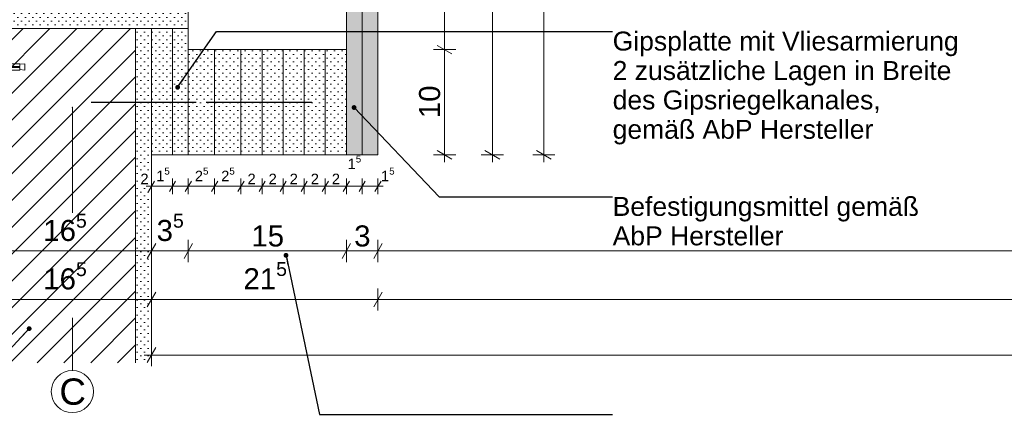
# Model space of a CAD drawing. Header units: metres. Extents: x -0.6 to 10, y -2.1 to 1.5.
# Tile 12 of 25: x 3.154 to 4.088, y -2.11 to -1.735. Entities that reach past the tile are written whole.
import ezdxf

# ---------------------------------------------------------------- set-up
doc = ezdxf.new("R2010")
doc.units = ezdxf.units.M
doc.header["$MEASUREMENT"] = 0
for name, pattern in [('Strichlinie doppelt', [0.109361, 0.052917, -0.021167, 0.014111, -0.021167]), ('Strichlinie eng', [0.023, 0.015, -0.008]), ('Wipeout_Contour', [1, 0, -1])]:
    doc.linetypes.add(name, pattern=pattern)
for name, color, linetype in [('152 - Bemaßung_ Beschriftung.Ausbau', 7, 'Continuous'), ('301 - Elemente.Linie', 7, 'Continuous'), ('451 - Universal.Achsen Raster', 7, 'Continuous'), ('605 - Struktur.Wand Innen', 7, 'Continuous'), ('608 - Struktur.Träger', 7, 'Continuous'), ('653 - Abdeckung.TB Verkofferung', 7, 'Continuous'), ('Neubau_301 - Elemente.Linie', 7, 'Continuous'), ('Neubau_653 - Abdeckung.TB Verkofferung', 7, 'Continuous')]:
    doc.layers.add(name, color=color, linetype=linetype)
doc.styles.add('ERSTELLTER_STIL_1', font='txt')
doc.dimstyles.new('ERSTELLTER_STIL__1', dxfattribs={"dimtxt": 0.02, "dimasz": 0.01064, "dimexe": 0.18, "dimexo": 0.0625, "dimgap": 0, "dimtad": 1, "dimzin": 0, "dimdsep": 46, "dimtxsty": 'ERSTELLTER_STIL_1', "dimblk": 'ARROWHEAD_2', "dimblk1": 'ARROWHEAD_2', "dimblk2": 'ARROWHEAD_2', "dimcen": 0.09, "dimse1": 1, "dimse2": 1, "dimclrd": 7, "dimclre": 7, "dimclrt": 7, "dimazin": 0, "dimtfac": 1, "dimtdec": 4, "dimtmove": 0, "dimatfit": 3, "dimfxl": 1, "dimtolj": 1, "dimtzin": 0, "dimarcsym": 0})
doc.dimstyles.new('ERSTELLTER_STIL__2', dxfattribs={"dimtxt": 0.02, "dimasz": 0.01064, "dimexe": 0.18, "dimexo": 0.0625, "dimgap": 0, "dimtad": 1, "dimtih": 1, "dimtoh": 1, "dimzin": 0, "dimdsep": 46, "dimtxsty": 'ERSTELLTER_STIL_1', "dimblk": 'ARROWHEAD_2', "dimblk1": 'ARROWHEAD_2', "dimblk2": 'ARROWHEAD_2', "dimcen": 0.09, "dimse1": 1, "dimse2": 1, "dimclrd": 7, "dimclre": 7, "dimclrt": 7, "dimazin": 0, "dimtfac": 1, "dimtdec": 4, "dimtmove": 0, "dimatfit": 3, "dimfxl": 1, "dimtolj": 1, "dimtzin": 0, "dimarcsym": 0})
doc.dimstyles.new('ERSTELLTER_STIL__4', dxfattribs={"dimtxt": 0.01, "dimasz": 0.0076, "dimexe": 0.18, "dimexo": 0.0625, "dimgap": 0, "dimtad": 1, "dimtih": 1, "dimtoh": 1, "dimzin": 0, "dimdsep": 46, "dimtxsty": 'ERSTELLTER_STIL_1', "dimblk": 'ARROWHEAD_2', "dimblk1": 'ARROWHEAD_2', "dimblk2": 'ARROWHEAD_2', "dimcen": 0.09, "dimse1": 1, "dimse2": 1, "dimclrd": 7, "dimclre": 7, "dimclrt": 7, "dimazin": 0, "dimtfac": 1, "dimtdec": 4, "dimtmove": 0, "dimatfit": 3, "dimfxl": 1, "dimtolj": 1, "dimtzin": 0, "dimarcsym": 0})
doc.dimstyles.new('ERSTELLTER_STIL__7', dxfattribs={"dimtxt": 0.18, "dimasz": 0.00912, "dimexe": 0.18, "dimexo": 0.0625, "dimgap": 0, "dimtad": 0, "dimtih": 1, "dimtoh": 1, "dimdec": 4, "dimzin": 0, "dimdsep": 46, "dimcen": 0.09, "dimadec": 0, "dimazin": 0, "dimtfac": 1, "dimtdec": 4, "dimtmove": 0, "dimatfit": 3, "dimldrblk": 'ARROWHEAD_11', "dimfxl": 1, "dimtolj": 1, "dimtzin": 0, "dimarcsym": 0})
pattern_1 = [(45, (-2.6462256, -7.3680723), (-0.003535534, 0.003535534), [0, -0.005])]

# ---------------------------------------------------------------- blocks, each defined once
blk = doc.blocks.new('*D58', base_point=(-2.64623, -7.36807))
at = {"layer": '152 - Bemaßung_ Beschriftung.Ausbau', "color": 7, "linetype": 'Continuous', "lineweight": 5}
for p, q in [((3.11782, -1.94743), (3.10973, -1.96143)), ((3.11377, -1.96493), (3.11377, -1.94393)), ((3.27473, -1.96143), (3.28282, -1.94743)), ((3.27877, -1.96493), (3.27877, -1.94393)), ((3.11377, -1.95443), (3.27877, -1.95443)), ((3.27877, -1.95443), (3.28562, -1.95443))]:
    blk.add_line(p, q, dxfattribs=at)
at = {"layer": '152 - Bemaßung_ Beschriftung.Ausbau', "color": 7, "lineweight": 5, "insert": (3.17609, -1.95076), "char_height": 0.02, "attachment_point": 7, "style": 'ERSTELLTER_STIL_1'}
blk.add_mtext('\\A1;{\\pql;\\fArial|b0|i0|c0|p38;16\\fArial|b0|i0|c0|p38;\\A1{\\H.66x;\\S5^  ;}}', dxfattribs=at)
blk = doc.blocks.new('ARROWHEAD_2')
at = {"color": 0, "linetype": 'Continuous', "lineweight": 0}
for p, q in [((0, 0), (-1, 0)), ((-0.378, -0.655), (0.378, 0.655))]:
    blk.add_line(p, q, dxfattribs=at)
blk = doc.blocks.new('*D60', base_point=(-2.64623, -7.36807))
at = {"layer": '152 - Bemaßung_ Beschriftung.Ausbau', "color": 7, "linetype": 'Continuous', "lineweight": 5}
for p, q in [((3.11377, -2.01094), (3.11377, -1.98994)), ((3.27877, -2.01094), (3.27877, -1.98994)), ((3.11782, -1.99344), (3.10973, -2.00744)), ((3.27473, -2.00744), (3.28282, -1.99344)), ((3.11377, -2.00044), (3.27877, -2.00044)), ((3.27877, -2.00044), (3.28562, -2.00044))]:
    blk.add_line(p, q, dxfattribs=at)
at = {"layer": '152 - Bemaßung_ Beschriftung.Ausbau', "color": 7, "lineweight": 5, "insert": (3.17609, -1.99677), "char_height": 0.02, "attachment_point": 7, "style": 'ERSTELLTER_STIL_1'}
blk.add_mtext('\\A1;{\\pql;\\fArial|b0|i0|c0|p38;16\\fArial|b0|i0|c0|p38;\\A1{\\H.66x;\\S5^  ;}}', dxfattribs=at)
blk = doc.blocks.new('*D61', base_point=(-2.64623, -7.36807))
at = {"layer": '152 - Bemaßung_ Beschriftung.Ausbau', "color": 7, "linetype": 'Continuous', "lineweight": 5}
for p, q in [((3.27877, -1.90047), (3.27877, -1.88547)), ((3.29877, -1.90047), (3.29877, -1.88547)), ((3.27388, -1.89297), (3.27877, -1.89297)), ((3.28166, -1.88797), (3.27589, -1.89797)), ((3.27877, -1.89297), (3.29877, -1.89297)), ((3.30166, -1.88797), (3.29589, -1.89797))]:
    blk.add_line(p, q, dxfattribs=at)
at = {"layer": '152 - Bemaßung_ Beschriftung.Ausbau', "color": 7, "lineweight": 5, "char_height": 0.01, "attachment_point": 7, "style": 'ERSTELLTER_STIL_1'}
for s, insert in [('\\A1;{\\pql;\\fArial|b0|i0|c0|p38;1\\fArial|b0|i0|c0|p38;\\A1{\\H.66x;\\S5^  ;}}', (3.28329, -1.89108)), ('\\A1;{\\pql;\\fArial|b0|i0|c0|p38;2}', (3.2683, -1.89097))]:
    blk.add_mtext(s, dxfattribs=dict(at, insert=insert))
blk = doc.blocks.new('*D62', base_point=(-2.64623, -7.36807))
at = {"layer": '152 - Bemaßung_ Beschriftung.Ausbau', "color": 7, "linetype": 'Continuous', "lineweight": 5}
for p, q in [((3.29877, -1.90047), (3.29877, -1.88547)), ((3.31377, -1.90047), (3.31377, -1.88547)), ((3.30166, -1.88797), (3.29589, -1.89797)), ((3.29877, -1.89297), (3.31377, -1.89297)), ((3.31666, -1.88797), (3.31089, -1.89797))]:
    blk.add_line(p, q, dxfattribs=at)
blk = doc.blocks.new('*D63', base_point=(-2.64623, -7.36807))
at = {"layer": '152 - Bemaßung_ Beschriftung.Ausbau', "color": 7, "linetype": 'Continuous', "lineweight": 5}
for p, q in [((3.31377, -1.90047), (3.31377, -1.88547)), ((3.33877, -1.90047), (3.33877, -1.88547)), ((3.31666, -1.88797), (3.31089, -1.89797)), ((3.31377, -1.89297), (3.33877, -1.89297)), ((3.34166, -1.88797), (3.33589, -1.89797))]:
    blk.add_line(p, q, dxfattribs=at)
at = {"layer": '152 - Bemaßung_ Beschriftung.Ausbau', "color": 7, "lineweight": 5, "insert": (3.31998, -1.89108), "char_height": 0.01, "attachment_point": 7, "style": 'ERSTELLTER_STIL_1'}
blk.add_mtext('\\A1;{\\pql;\\fArial|b0|i0|c0|p38;2\\fArial|b0|i0|c0|p38;\\A1{\\H.66x;\\S5^  ;}}', dxfattribs=at)
blk = doc.blocks.new('*D64', base_point=(-2.64623, -7.36807))
at = {"layer": '152 - Bemaßung_ Beschriftung.Ausbau', "color": 7, "linetype": 'Continuous', "lineweight": 5}
for p, q in [((3.33877, -1.90047), (3.33877, -1.88547)), ((3.36377, -1.90047), (3.36377, -1.88547)), ((3.34166, -1.88797), (3.33589, -1.89797)), ((3.33877, -1.89297), (3.36377, -1.89297)), ((3.36666, -1.88797), (3.36089, -1.89797))]:
    blk.add_line(p, q, dxfattribs=at)
at = {"layer": '152 - Bemaßung_ Beschriftung.Ausbau', "color": 7, "lineweight": 5, "insert": (3.34498, -1.89108), "char_height": 0.01, "attachment_point": 7, "style": 'ERSTELLTER_STIL_1'}
blk.add_mtext('\\A1;{\\pql;\\fArial|b0|i0|c0|p38;2\\fArial|b0|i0|c0|p38;\\A1{\\H.66x;\\S5^  ;}}', dxfattribs=at)
blk = doc.blocks.new('*D65', base_point=(-2.64623, -7.36807))
at = {"layer": '152 - Bemaßung_ Beschriftung.Ausbau', "color": 7, "linetype": 'Continuous', "lineweight": 5}
for p, q in [((3.36377, -1.90047), (3.36377, -1.88547)), ((3.38377, -1.90047), (3.38377, -1.88547)), ((3.36666, -1.88797), (3.36089, -1.89797)), ((3.36377, -1.89297), (3.38377, -1.89297)), ((3.38666, -1.88797), (3.38089, -1.89797))]:
    blk.add_line(p, q, dxfattribs=at)
at = {"layer": '152 - Bemaßung_ Beschriftung.Ausbau', "color": 7, "lineweight": 5, "insert": (3.36998, -1.89097), "char_height": 0.01, "attachment_point": 7, "style": 'ERSTELLTER_STIL_1'}
blk.add_mtext('\\A1;{\\pql;\\fArial|b0|i0|c0|p38;2}', dxfattribs=at)
blk = doc.blocks.new('*D66', base_point=(-2.64623, -7.36807))
at = {"layer": '152 - Bemaßung_ Beschriftung.Ausbau', "color": 7, "linetype": 'Continuous', "lineweight": 5}
for p, q in [((3.38377, -1.90047), (3.38377, -1.88547)), ((3.40377, -1.90047), (3.40377, -1.88547)), ((3.38666, -1.88797), (3.38089, -1.89797)), ((3.38377, -1.89297), (3.40377, -1.89297)), ((3.40666, -1.88797), (3.40089, -1.89797))]:
    blk.add_line(p, q, dxfattribs=at)
at = {"layer": '152 - Bemaßung_ Beschriftung.Ausbau', "color": 7, "lineweight": 5, "insert": (3.38998, -1.89097), "char_height": 0.01, "attachment_point": 7, "style": 'ERSTELLTER_STIL_1'}
blk.add_mtext('\\A1;{\\pql;\\fArial|b0|i0|c0|p38;2}', dxfattribs=at)
blk = doc.blocks.new('*D67', base_point=(-2.64623, -7.36807))
at = {"layer": '152 - Bemaßung_ Beschriftung.Ausbau', "color": 7, "linetype": 'Continuous', "lineweight": 5}
for p, q in [((3.40377, -1.90047), (3.40377, -1.88547)), ((3.42377, -1.90047), (3.42377, -1.88547)), ((3.40666, -1.88797), (3.40089, -1.89797)), ((3.40377, -1.89297), (3.42377, -1.89297)), ((3.42666, -1.88797), (3.42089, -1.89797))]:
    blk.add_line(p, q, dxfattribs=at)
at = {"layer": '152 - Bemaßung_ Beschriftung.Ausbau', "color": 7, "lineweight": 5, "insert": (3.40998, -1.89097), "char_height": 0.01, "attachment_point": 7, "style": 'ERSTELLTER_STIL_1'}
blk.add_mtext('\\A1;{\\pql;\\fArial|b0|i0|c0|p38;2}', dxfattribs=at)
blk = doc.blocks.new('*D68', base_point=(-2.64623, -7.36807))
at = {"layer": '152 - Bemaßung_ Beschriftung.Ausbau', "color": 7, "linetype": 'Continuous', "lineweight": 5}
for p, q in [((3.42377, -1.90047), (3.42377, -1.88547)), ((3.44377, -1.90047), (3.44377, -1.88547)), ((3.42666, -1.88797), (3.42089, -1.89797)), ((3.42377, -1.89297), (3.44377, -1.89297)), ((3.44666, -1.88797), (3.44089, -1.89797))]:
    blk.add_line(p, q, dxfattribs=at)
at = {"layer": '152 - Bemaßung_ Beschriftung.Ausbau', "color": 7, "lineweight": 5, "insert": (3.42998, -1.89097), "char_height": 0.01, "attachment_point": 7, "style": 'ERSTELLTER_STIL_1'}
blk.add_mtext('\\A1;{\\pql;\\fArial|b0|i0|c0|p38;2}', dxfattribs=at)
blk = doc.blocks.new('*D69', base_point=(-2.64623, -7.36807))
at = {"layer": '152 - Bemaßung_ Beschriftung.Ausbau', "color": 7, "linetype": 'Continuous', "lineweight": 5}
for p, q in [((3.44377, -1.90047), (3.44377, -1.88547)), ((3.46376, -1.90047), (3.46376, -1.88547)), ((3.44666, -1.88797), (3.44089, -1.89797)), ((3.44377, -1.89297), (3.46376, -1.89297)), ((3.46664, -1.88797), (3.46087, -1.89797))]:
    blk.add_line(p, q, dxfattribs=at)
at = {"layer": '152 - Bemaßung_ Beschriftung.Ausbau', "color": 7, "lineweight": 5, "insert": (3.44997, -1.89097), "char_height": 0.01, "attachment_point": 7, "style": 'ERSTELLTER_STIL_1'}
blk.add_mtext('\\A1;{\\pql;\\fArial|b0|i0|c0|p38;2}', dxfattribs=at)
blk = doc.blocks.new('*D70', base_point=(-2.64623, -7.36807))
at = {"layer": '152 - Bemaßung_ Beschriftung.Ausbau', "color": 7, "linetype": 'Continuous', "lineweight": 5}
for p, q in [((3.46376, -1.90047), (3.46376, -1.88547)), ((3.47876, -1.90047), (3.47876, -1.88547)), ((3.46664, -1.88797), (3.46087, -1.89797)), ((3.46376, -1.89297), (3.47876, -1.89297)), ((3.48164, -1.88797), (3.47587, -1.89797))]:
    blk.add_line(p, q, dxfattribs=at)
at = {"layer": '152 - Bemaßung_ Beschriftung.Ausbau', "color": 7, "lineweight": 5, "insert": (3.46496, -1.87958), "char_height": 0.01, "attachment_point": 7, "style": 'ERSTELLTER_STIL_1'}
blk.add_mtext('\\A1;{\\pql;\\fArial|b0|i0|c0|p38;1\\fArial|b0|i0|c0|p38;\\A1{\\H.66x;\\S5^  ;}}', dxfattribs=at)
blk = doc.blocks.new('*D71', base_point=(-2.64623, -7.36807))
at = {"layer": '152 - Bemaßung_ Beschriftung.Ausbau', "color": 7, "linetype": 'Continuous', "lineweight": 5}
for p, q in [((3.47876, -1.90047), (3.47876, -1.88547)), ((3.49376, -1.90047), (3.49376, -1.88547)), ((3.48164, -1.88797), (3.47587, -1.89797)), ((3.47876, -1.89297), (3.49376, -1.89297)), ((3.49087, -1.89797), (3.49664, -1.88797)), ((3.49376, -1.89297), (3.49865, -1.89297))]:
    blk.add_line(p, q, dxfattribs=at)
at = {"layer": '152 - Bemaßung_ Beschriftung.Ausbau', "color": 7, "lineweight": 5, "insert": (3.49665, -1.89108), "char_height": 0.01, "attachment_point": 7, "style": 'ERSTELLTER_STIL_1'}
blk.add_mtext('\\A1;{\\pql;\\fArial|b0|i0|c0|p38;1\\fArial|b0|i0|c0|p38;\\A1{\\H.66x;\\S5^  ;}}', dxfattribs=at)
blk = doc.blocks.new('*D72', base_point=(-2.64623, -7.36807))
at = {"layer": '152 - Bemaßung_ Beschriftung.Ausbau', "color": 7, "linetype": 'Continuous', "lineweight": 5}
for p, q in [((3.28282, -1.94743), (3.27473, -1.96143)), ((3.27877, -1.96493), (3.27877, -1.94393)), ((3.31782, -1.94743), (3.30973, -1.96143)), ((3.31377, -1.96493), (3.31377, -1.94393)), ((3.27193, -1.95443), (3.27877, -1.95443)), ((3.27877, -1.95443), (3.31377, -1.95443))]:
    blk.add_line(p, q, dxfattribs=at)
at = {"layer": '152 - Bemaßung_ Beschriftung.Ausbau', "color": 7, "lineweight": 5, "insert": (3.28368, -1.95077), "char_height": 0.02, "attachment_point": 7, "style": 'ERSTELLTER_STIL_1'}
blk.add_mtext('\\A1;{\\pql;\\fArial|b0|i0|c0|p38;3\\fArial|b0|i0|c0|p38;\\A1{\\H.66x;\\S5^  ;}}', dxfattribs=at)
blk = doc.blocks.new('*D73', base_point=(-2.64623, -7.36807))
at = {"layer": '152 - Bemaßung_ Beschriftung.Ausbau', "color": 7, "linetype": 'Continuous', "lineweight": 5}
for p, q in [((3.31782, -1.94743), (3.30973, -1.96143)), ((3.31377, -1.96493), (3.31377, -1.94393)), ((3.4678, -1.94743), (3.45972, -1.96143)), ((3.46376, -1.96493), (3.46376, -1.94393)), ((3.31377, -1.95443), (3.46376, -1.95443))]:
    blk.add_line(p, q, dxfattribs=at)
at = {"layer": '152 - Bemaßung_ Beschriftung.Ausbau', "color": 7, "lineweight": 5, "insert": (3.37359, -1.95043), "char_height": 0.02, "attachment_point": 7, "style": 'ERSTELLTER_STIL_1'}
blk.add_mtext('\\A1;{\\pql;\\fArial|b0|i0|c0|p38;15}', dxfattribs=at)
blk = doc.blocks.new('*D74', base_point=(-2.64623, -7.36807))
at = {"layer": '152 - Bemaßung_ Beschriftung.Ausbau', "color": 7, "linetype": 'Continuous', "lineweight": 5}
for p, q in [((3.4678, -1.94743), (3.45972, -1.96143)), ((3.46376, -1.96493), (3.46376, -1.94393)), ((3.4978, -1.94743), (3.48972, -1.96143)), ((3.49376, -1.96493), (3.49376, -1.94393)), ((3.46376, -1.95443), (3.49376, -1.95443))]:
    blk.add_line(p, q, dxfattribs=at)
at = {"layer": '152 - Bemaßung_ Beschriftung.Ausbau', "color": 7, "lineweight": 5, "insert": (3.47117, -1.95043), "char_height": 0.02, "attachment_point": 7, "style": 'ERSTELLTER_STIL_1'}
blk.add_mtext('\\A1;{\\pql;\\fArial|b0|i0|c0|p38;3}', dxfattribs=at)
blk = doc.blocks.new('*D75', base_point=(-2.64623, -7.36807))
at = {"layer": '152 - Bemaßung_ Beschriftung.Ausbau', "color": 7, "linetype": 'Continuous', "lineweight": 5}
for p, q in [((3.4978, -1.94743), (3.48972, -1.96143)), ((3.49376, -1.96493), (3.49376, -1.94393)), ((5.3178, -1.94743), (5.30972, -1.96143)), ((5.31376, -1.96493), (5.31376, -1.94393)), ((3.49376, -1.95443), (5.31376, -1.95443))]:
    blk.add_line(p, q, dxfattribs=at)
at = {"layer": '152 - Bemaßung_ Beschriftung.Ausbau', "color": 7, "lineweight": 5, "insert": (4.37715, -1.95043), "char_height": 0.02, "attachment_point": 7, "style": 'ERSTELLTER_STIL_1'}
blk.add_mtext('\\A1;{\\pql;\\fArial|b0|i0|c0|p38;1,82}', dxfattribs=at)
blk = doc.blocks.new('*D79', base_point=(-2.64623, -7.36807))
at = {"layer": '152 - Bemaßung_ Beschriftung.Ausbau', "color": 7, "linetype": 'Continuous', "lineweight": 5}
for p, q in [((3.27877, -2.01094), (3.27877, -1.98994)), ((3.49376, -2.01094), (3.49376, -1.98994)), ((3.28282, -1.99344), (3.27473, -2.00744)), ((3.4978, -1.99344), (3.48972, -2.00744)), ((3.27193, -2.00044), (3.27877, -2.00044)), ((3.27877, -2.00044), (3.49376, -2.00044))]:
    blk.add_line(p, q, dxfattribs=at)
at = {"layer": '152 - Bemaßung_ Beschriftung.Ausbau', "color": 7, "lineweight": 5, "insert": (3.36608, -1.99666), "char_height": 0.02, "attachment_point": 7, "style": 'ERSTELLTER_STIL_1'}
blk.add_mtext('\\A1;{\\pql;\\fArial|b0|i0|c0|p38;21\\fArial|b0|i0|c0|p38;\\A1{\\H.66x;\\S5^  ;}}', dxfattribs=at)
blk = doc.blocks.new('*D80', base_point=(-2.64623, -7.36807))
at = {"layer": '152 - Bemaßung_ Beschriftung.Ausbau', "color": 7, "linetype": 'Continuous', "lineweight": 5}
for p, q in [((3.49376, -2.01094), (3.49376, -1.98994)), ((5.31376, -2.01094), (5.31376, -1.98994)), ((3.4978, -1.99344), (3.48972, -2.00744)), ((5.3178, -1.99344), (5.30972, -2.00744)), ((3.49376, -2.00044), (5.31376, -2.00044))]:
    blk.add_line(p, q, dxfattribs=at)
at = {"layer": '152 - Bemaßung_ Beschriftung.Ausbau', "color": 7, "lineweight": 5, "insert": (4.37715, -1.99644), "char_height": 0.02, "attachment_point": 7, "style": 'ERSTELLTER_STIL_1'}
blk.add_mtext('\\A1;{\\pql;\\fArial|b0|i0|c0|p38;1,82}', dxfattribs=at)
blk = doc.blocks.new('*D93', base_point=(-2.64623, -7.36807))
at = {"layer": '152 - Bemaßung_ Beschriftung.Ausbau', "color": 7, "linetype": 'Continuous', "lineweight": 5}
for p, q in [((3.5675, -1.76307), (3.5465, -1.76307)), ((3.55, -1.75903), (3.564, -1.76711)), ((3.557, -1.86307), (3.557, -1.76307)), ((3.55, -1.85903), (3.564, -1.86711)), ((3.5675, -1.86307), (3.5465, -1.86307)), ((3.557, -1.86992), (3.557, -1.86307))]:
    blk.add_line(p, q, dxfattribs=at)
at = {"layer": '152 - Bemaßung_ Beschriftung.Ausbau', "color": 7, "lineweight": 5, "insert": (3.553, -1.82825), "char_height": 0.02, "attachment_point": 7, "rotation": 90, "style": 'ERSTELLTER_STIL_1'}
blk.add_mtext('\\A1;{\\pql;\\fArial|b0|i0|c0|p38;10}', dxfattribs=at)
blk = doc.blocks.new('*D94', base_point=(-2.64623, -7.36807))
at = {"layer": '152 - Bemaßung_ Beschriftung.Ausbau', "color": 7, "linetype": 'Continuous', "lineweight": 5}
for p, q in [((3.5675, -1.11807), (3.5465, -1.11807)), ((3.55, -1.11403), (3.564, -1.12211)), ((3.557, -1.76307), (3.557, -1.11807)), ((3.5675, -1.76307), (3.5465, -1.76307)), ((3.55, -1.75903), (3.564, -1.76711))]:
    blk.add_line(p, q, dxfattribs=at)
at = {"layer": '152 - Bemaßung_ Beschriftung.Ausbau', "color": 7, "lineweight": 5, "insert": (3.55333, -1.46076), "char_height": 0.02, "attachment_point": 7, "rotation": 90, "style": 'ERSTELLTER_STIL_1'}
blk.add_mtext('\\A1;{\\pql;\\fArial|b0|i0|c0|p38;64\\fArial|b0|i0|c0|p38;\\A1{\\H.66x;\\S5^  ;}}', dxfattribs=at)
blk = doc.blocks.new('*D96', base_point=(-2.64623, -7.36807))
at = {"layer": '152 - Bemaßung_ Beschriftung.Ausbau', "color": 7, "linetype": 'Continuous', "lineweight": 5}
for p, q in [((3.61282, -1.11807), (3.59182, -1.11807)), ((3.59532, -1.11403), (3.60932, -1.12211)), ((3.60232, -1.86307), (3.60232, -1.11807)), ((3.59532, -1.85903), (3.60932, -1.86711)), ((3.61282, -1.86307), (3.59182, -1.86307)), ((3.60232, -1.86992), (3.60232, -1.86307))]:
    blk.add_line(p, q, dxfattribs=at)
at = {"layer": '152 - Bemaßung_ Beschriftung.Ausbau', "color": 7, "lineweight": 5, "insert": (3.59853, -1.51076), "char_height": 0.02, "attachment_point": 7, "rotation": 90, "style": 'ERSTELLTER_STIL_1'}
blk.add_mtext('\\A1;{\\pql;\\fArial|b0|i0|c0|p38;74\\fArial|b0|i0|c0|p38;\\A1{\\H.66x;\\S5^  ;}}', dxfattribs=at)
blk = doc.blocks.new('*D98', base_point=(-2.64623, -7.36807))
at = {"layer": '152 - Bemaßung_ Beschriftung.Ausbau', "color": 7, "linetype": 'Continuous', "lineweight": 5}
for p, q in [((3.65812, -1.01711), (3.64412, -1.00903)), ((3.65112, -1.01307), (3.65112, -1.00623)), ((3.66162, -1.01307), (3.64062, -1.01307)), ((3.65112, -1.86307), (3.65112, -1.01307)), ((3.64412, -1.85903), (3.65812, -1.86711)), ((3.66162, -1.86307), (3.64062, -1.86307)), ((3.65112, -1.86992), (3.65112, -1.86307))]:
    blk.add_line(p, q, dxfattribs=at)
at = {"layer": '152 - Bemaßung_ Beschriftung.Ausbau', "color": 7, "lineweight": 5, "insert": (3.64712, -1.45325), "char_height": 0.02, "attachment_point": 7, "rotation": 90, "style": 'ERSTELLTER_STIL_1'}
blk.add_mtext('\\A1;{\\pql;\\fArial|b0|i0|c0|p38;85}', dxfattribs=at)
blk = doc.blocks.new('*D123', base_point=(-2.64623, -7.36807))
at = {"layer": '152 - Bemaßung_ Beschriftung.Ausbau', "color": 7, "linetype": 'Continuous', "lineweight": 5}
for p, q in [((3.28282, -2.04629), (3.27473, -2.06029)), ((3.27877, -2.06379), (3.27877, -2.04279)), ((5.45473, -2.06029), (5.46282, -2.04629)), ((5.45877, -2.06379), (5.45877, -2.04279)), ((3.27193, -2.05329), (3.27877, -2.05329)), ((3.27877, -2.05329), (5.45877, -2.05329)), ((5.45877, -2.05329), (5.46562, -2.05329))]:
    blk.add_line(p, q, dxfattribs=at)
at = {"layer": '152 - Bemaßung_ Beschriftung.Ausbau', "color": 7, "lineweight": 5, "insert": (4.34217, -2.04929), "char_height": 0.02, "attachment_point": 7, "style": 'ERSTELLTER_STIL_1'}
blk.add_mtext('\\A1;{\\pql;\\fArial|b0|i0|c0|p38;2,18}', dxfattribs=at)
blk = doc.blocks.new('ARROWHEAD_11')
at = {"color": 0, "linetype": 'Continuous', "lineweight": 0}
blk.add_line((0, 0), (-1, 0), dxfattribs=at)
at = {"color": 0, "linetype": 'Continuous', "lineweight": 0, "const_width": 0.25, "flags": 128}
blk.add_lwpolyline([(-0.125, 0, 1), (0.125, 0, 1)], format="xyb", close=True, dxfattribs=at)

msp = doc.modelspace()

# ---------------------------------------------------------------- hatches: boundary and pattern name
at = {"layer": '608 - Struktur.Träger', "linetype": 'Continuous', "lineweight": 5}
h = msp.add_hatch(dxfattribs=at)
h.set_pattern_fill('Gips_0002', style=0, pattern_type=2)
h.set_pattern_definition(pattern_1)
h.paths.add_polyline_path([(3.26377, -1.74307), (3.27877, -1.74307), (3.27877, -2.06069), (3.26377, -2.06069)])
at = {"layer": '653 - Abdeckung.TB Verkofferung', "linetype": 'Continuous', "lineweight": 5}
h = msp.add_hatch(dxfattribs=at)
h.set_pattern_fill('Gips_0002', style=0, pattern_type=2)
h.set_pattern_definition(pattern_1)
h.paths.add_polyline_path([(3.27877, -1.74307), (3.29877, -1.74307), (3.29877, -1.86307), (3.27877, -1.86307)])
h = msp.add_hatch(dxfattribs=at)
h.set_pattern_fill('Gips_0002', style=0, pattern_type=2)
h.set_pattern_definition(pattern_1)
h.paths.add_polyline_path([(3.29877, -1.74307), (3.31377, -1.74307), (3.31377, -1.86307), (3.29877, -1.86307)])
h = msp.add_hatch(dxfattribs=at)
h.set_pattern_fill('Gips_0002', style=0, pattern_type=2)
h.set_pattern_definition(pattern_1)
h.paths.add_polyline_path([(3.31377, -1.76307), (3.33877, -1.76307), (3.33877, -1.86307), (3.31377, -1.86307)])
h = msp.add_hatch(dxfattribs=at)
h.set_pattern_fill('Gips_0002', style=0, pattern_type=2)
h.set_pattern_definition(pattern_1)
h.paths.add_polyline_path([(3.33877, -1.76307), (3.36377, -1.76307), (3.36377, -1.86307), (3.33877, -1.86307)])
h = msp.add_hatch(dxfattribs=at)
h.set_pattern_fill('Gips_0002', style=0, pattern_type=2)
h.set_pattern_definition(pattern_1)
h.paths.add_polyline_path([(3.36377, -1.76307), (3.38377, -1.76307), (3.38377, -1.86307), (3.36377, -1.86307)])
h = msp.add_hatch(dxfattribs=at)
h.set_pattern_fill('Gips_0002', style=0, pattern_type=2)
h.set_pattern_definition(pattern_1)
h.paths.add_polyline_path([(3.38377, -1.76307), (3.40377, -1.76307), (3.40377, -1.86307), (3.38377, -1.86307)])
h = msp.add_hatch(dxfattribs=at)
h.set_pattern_fill('Gips_0002', style=0, pattern_type=2)
h.set_pattern_definition(pattern_1)
h.paths.add_polyline_path([(3.40377, -1.76307), (3.42377, -1.76307), (3.42377, -1.86307), (3.40377, -1.86307)])
h = msp.add_hatch(dxfattribs=at)
h.set_pattern_fill('Gips_0002', style=0, pattern_type=2)
h.set_pattern_definition(pattern_1)
h.paths.add_polyline_path([(3.42377, -1.76307), (3.44377, -1.76307), (3.44377, -1.86307), (3.42377, -1.86307)])
h = msp.add_hatch(dxfattribs=at)
h.set_pattern_fill('Gips_0002', style=0, pattern_type=2)
h.set_pattern_definition(pattern_1)
h.paths.add_polyline_path([(3.44377, -1.76307), (3.46377, -1.76307), (3.46377, -1.86307), (3.44377, -1.86307)])
at = {"layer": 'Neubau_653 - Abdeckung.TB Verkofferung', "linetype": 'Continuous', "lineweight": 5}
h = msp.add_hatch(dxfattribs=at)
h.set_pattern_fill('Gips_0002', style=0, pattern_type=2)
h.set_pattern_definition(pattern_1)
h.paths.add_polyline_path([(3.46376, -1.86307), (3.47876, -1.86307), (3.47876, -1.10307), (3.46376, -1.10307)])
h = msp.add_hatch(dxfattribs=at)
h.set_pattern_fill('Gips_0002', style=0, pattern_type=2)
h.set_pattern_definition(pattern_1)
h.paths.add_polyline_path([(3.47876, -1.86307), (3.49376, -1.86307), (3.49376, -1.11807), (3.47876, -1.11807)])

# ---------------------------------------------------------------- linework, layer by layer
at = {"layer": '451 - Universal.Achsen Raster', "color": 160, "linetype": 'Continuous', "lineweight": 9, "true_color": 0x3232ff}
msp.add_circle((3.20376, -2.08807), 0.02, dxfattribs=at)
at = {"layer": '605 - Struktur.Wand Innen', "color": 7, "linetype": 'Continuous', "lineweight": 18}
for p, q in [((3.27877, -1.74307), (3.27877, -1.79307)), ((3.27877, -1.74307), (3.27877, -1.79307)), ((3.27877, -1.74307), (3.27877, -2.06069)), ((3.27877, -1.79307), (3.27877, -1.81807)), ((3.27877, -1.79307), (3.27877, -1.81807)), ((3.27877, -1.79307), (3.27877, -1.81807))]:
    msp.add_line(p, q, dxfattribs=at)
at = {"layer": '653 - Abdeckung.TB Verkofferung', "color": 1, "linetype": 'Continuous', "lineweight": 18}
msp.add_line((3.49376, -1.86307), (3.46377, -1.86307), dxfattribs=at)
at = {"layer": '653 - Abdeckung.TB Verkofferung', "color": 1, "linetype": 'Continuous', "lineweight": 18, "flags": 128}
for points in [[(3.27877, -1.74307), (3.29877, -1.74307), (3.29877, -1.86307), (3.27877, -1.86307)], [(3.29877, -1.74307), (3.31377, -1.74307), (3.31377, -1.86307), (3.29877, -1.86307)], [(3.31377, -1.76307), (3.33877, -1.76307), (3.33877, -1.86307), (3.31377, -1.86307)], [(3.33877, -1.76307), (3.36377, -1.76307), (3.36377, -1.86307), (3.33877, -1.86307)], [(3.36377, -1.76307), (3.38377, -1.76307), (3.38377, -1.86307), (3.36377, -1.86307)], [(3.38377, -1.76307), (3.40377, -1.76307), (3.40377, -1.86307), (3.38377, -1.86307)], [(3.40377, -1.76307), (3.42377, -1.76307), (3.42377, -1.86307), (3.40377, -1.86307)], [(3.42377, -1.76307), (3.44377, -1.76307), (3.44377, -1.86307), (3.42377, -1.86307)], [(3.44377, -1.76307), (3.46377, -1.76307), (3.46377, -1.86307), (3.44377, -1.86307)]]:
    msp.add_lwpolyline(points, close=True, dxfattribs=at)
at = {"layer": 'Neubau_301 - Elemente.Linie', "color": 1, "linetype": 'Strichlinie eng', "lineweight": 25, "flags": 128}
msp.add_lwpolyline([(3.33085, -1.81307), (3.49376, -1.81307)], dxfattribs=at)
at = {"layer": 'Neubau_653 - Abdeckung.TB Verkofferung', "color": 1, "linetype": 'Continuous', "lineweight": 18}
for p, q in [((3.46376, -1.08807), (3.46376, -1.86307)), ((3.47876, -1.10307), (3.47876, -1.86307)), ((3.49376, -1.11807), (3.49376, -1.86307))]:
    msp.add_line(p, q, dxfattribs=at)

# ---------------------------------------------------------------- texts
at = {"layer": '152 - Bemaßung_ Beschriftung.Ausbau', "color": 7, "linetype": 'Continuous', "lineweight": 9, "char_height": 0.018, "attachment_point": 1, "style": 'ERSTELLTER_STIL_1'}
for s, insert, line_spacing_factor in [('\\A1;{\\pql;\\fArial|b0|i0|c0|p38;Gipsplatte mit Vliesarmierung\\P\\pql;\\fArial|b0|i0|c0|p38;2 zusätzliche Lagen in Breite\\P\\pql;\\fArial|b0|i0|c0|p38;des Gipsriegelkanales\\fArial|b0|i0|c0|p38;,\\P\\pql;\\fArial|b0|i0|c0|p38;gemäß AbP Hersteller}', (3.71648, -1.74597), 0.931677), ('\\A1;{\\pql;\\fArial|b0|i0|c0|p38;Befestigungsmittel gemäß\\P\\pql;\\fArial|b0|i0|c0|p38;AbP Hersteller}', (3.71648, -1.90308), 0.93321)]:
    msp.add_mtext(s, dxfattribs=dict(at, insert=insert, line_spacing_factor=line_spacing_factor))
at = {"layer": '451 - Universal.Achsen Raster', "color": 160, "lineweight": 9, "true_color": 0x3232ff, "insert": (3.19141, -2.07557), "char_height": 0.025, "attachment_point": 1, "style": 'ERSTELLTER_STIL_1'}
msp.add_mtext('\\A1;{\\pql;\\pt0;\\fArial|b0|i0|c0|p38;C}', dxfattribs=at)

# ---------------------------------------------------------------- dimensions: what is measured, and where the dimension line sits
at = {"layer": '152 - Bemaßung_ Beschriftung.Ausbau', "color": 7, "linetype": 'Continuous', "lineweight": 5}
for base, p1, p2, picture, middle in [((3.65112, -1.01307), (3.49376, -1.86307), (3.57206, -1.01307), '*D98', (3.63712, -1.438)), ((3.557002, -1.1180724), (3.4637744, -1.7630723), (3.4937567, -1.1180724), '*D94', (3.543002, -1.4184991)), ((3.6023178, -1.1180724), (3.4937567, -1.8630723), (3.4937567, -1.1180724), '*D96', (3.5883178, -1.4684991)), ((3.557, -1.76307), (3.49376, -1.86307), (3.46377, -1.76307), '*D93', (3.543, -1.813))]:
    dim = msp.add_linear_dim(base=base, p1=p1, p2=p2, angle=90, dimstyle='ERSTELLTER_STIL__1', dxfattribs=at)
    dim.commit()
    dim.dimension.update_dxf_attribs({"geometry": picture, "text_midpoint": middle, "dimtype": 160, "text_rotation": 90})
for base, p1, p2, dimstyle, picture, middle in [((3.4787567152, -1.8929673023), (3.4637567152, -1.8630723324), (3.4787567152, -1.8630723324), 'ERSTELLTER_STIL__4', '*D70', (3.4822758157, -1.8744673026)), ((3.3387744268, -1.8929673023), (3.3137744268, -1.8630723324), (3.3387744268, -1.8630723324), 'ERSTELLTER_STIL__4', '*D63', (3.3372935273, -1.8859673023)), ((3.3637744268, -1.8929673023), (3.3387744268, -1.8630723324), (3.3637744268, -1.8630723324), 'ERSTELLTER_STIL__4', '*D64', (3.3622935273, -1.8859673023)), ((3.4937567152, -1.8929673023), (3.4787567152, -1.8630723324), (3.4937567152, -1.8630723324), 'ERSTELLTER_STIL__4', '*D71', (3.5139643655, -1.8859673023)), ((3.3137744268, -1.9544300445), (3.2787744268, -1.8630723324), (3.3137744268, -1.8630723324), 'ERSTELLTER_STIL__2', '*D72', (3.3183126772, -1.9404300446)), ((3.49376, -2.00044), (3.27877, -1.86307), (3.49376, -1.86307), 'ERSTELLTER_STIL__2', '*D79', (3.40834, -1.98644)), ((5.45877, -2.05329), (3.27877, -1.86307), (5.45877, -2.06807), 'ERSTELLTER_STIL__2', '*D123', (4.36815, -2.03929)), ((3.3137744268, -1.8929673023), (3.2987744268, -1.8630723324), (3.3137744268, -1.8630723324), 'ERSTELLTER_STIL__4', '*D62', (3.3006049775, -1.8859673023)), ((3.46376, -1.95443), (3.31377, -1.86307), (3.46376, -1.86307), 'ERSTELLTER_STIL__2', '*D73', (3.38884, -1.94043)), ((3.38377, -1.89297), (3.36377, -1.86307), (3.38377, -1.86307), 'ERSTELLTER_STIL__4', '*D65', (3.37379, -1.88597)), ((3.40377, -1.89297), (3.38377, -1.86307), (3.40377, -1.86307), 'ERSTELLTER_STIL__4', '*D66', (3.39379, -1.88597)), ((3.42377, -1.89297), (3.40377, -1.86307), (3.42377, -1.86307), 'ERSTELLTER_STIL__4', '*D67', (3.41379, -1.88597)), ((3.44377, -1.89297), (3.42377, -1.86307), (3.44377, -1.86307), 'ERSTELLTER_STIL__4', '*D68', (3.43379, -1.88597)), ((3.46376, -1.89297), (3.44377, -1.86307), (3.46376, -1.86307), 'ERSTELLTER_STIL__4', '*D69', (3.45378, -1.88597)), ((3.49376, -1.95443), (3.46376, -1.86307), (3.49376, -1.86307), 'ERSTELLTER_STIL__2', '*D74', (3.47879, -1.94043)), ((5.31376, -1.95443), (3.49376, -1.86307), (5.31376, -1.86307), 'ERSTELLTER_STIL__2', '*D75', (4.40313, -1.94043)), ((5.31376, -2.00044), (3.49376, -1.86307), (5.31376, -1.86307), 'ERSTELLTER_STIL__2', '*D80', (4.40313, -1.98644))]:
    dim = msp.add_linear_dim(base=base, p1=p1, p2=p2, dimstyle=dimstyle, dxfattribs=at)
    dim.commit()
    dim.dimension.update_dxf_attribs({"geometry": picture, "text_midpoint": middle, "dimtype": 160})

# ---------------------------------------------------------------- leaders
at = {"layer": '152 - Bemaßung_ Beschriftung.Ausbau', "color": 7, "linetype": 'Continuous', "lineweight": 9, "annotation_type": 0, "has_hookline": 1, "hookline_direction": 0}
for points, text_width in [([(3.30363, -1.7989), (3.34059, -1.74597), (3.71648, -1.74597)], 0.32511), ([(3.47112, -1.81811), (3.55196, -1.90308), (3.71648, -1.90308)], 0.28784), ([(3.40649, -1.95859), (3.43821, -2.10966), (3.71648, -2.10966)], 0.46372)]:
    msp.add_leader(points, dimstyle='ERSTELLTER_STIL__7', dxfattribs=dict(at, text_width=text_width))

# ---------------------------------------------------------------- next in the draw order: wipeouts: each hides what was drawn before it
at = {"color": 254, "linetype": 'Wipeout_Contour', "lineweight": 0, "ltscale": 15.073627}
msp.add_wipeout([(3.12877, -1.74307), (3.12877, -2.06069), (3.26377, -2.06069), (3.26377, -1.74307)], dxfattribs=at).dxf.layer = '605 - Struktur.Wand Innen'

# ---------------------------------------------------------------- next in the draw order: hatches: boundary and pattern name
at = {"layer": '605 - Struktur.Wand Innen', "linetype": 'Continuous', "lineweight": 5}
h = msp.add_hatch(dxfattribs=at)
h.set_pattern_fill('MW_Ziegel_0002', style=0, pattern_type=2)
h.set_pattern_definition([(45, (-2.646226, -7.368072), (-0.01272792, 0.01272792), [])])
h.paths.add_polyline_path([(3.12877, -1.74307), (3.12877, -2.06069), (3.26377, -2.06069), (3.26377, -1.74307)])
at = {"layer": '653 - Abdeckung.TB Verkofferung', "linetype": 'Continuous', "lineweight": 5}
h = msp.add_hatch(dxfattribs=at)
h.set_pattern_fill('Gips_0002', style=0, pattern_type=2)
h.set_pattern_definition(pattern_1)
h.paths.add_polyline_path([(3.11377, -1.66307), (3.31377, -1.66307), (3.31377, -1.74307), (3.11377, -1.74307)])

# ---------------------------------------------------------------- next in the draw order: linework, layer by layer
at = {"layer": '301 - Elemente.Linie', "color": 1, "linetype": 'Continuous', "lineweight": 5}
for points in [[(3.14377, -1.77907), (3.14377, -1.77657), (3.15377, -1.77657), (3.15377, -1.77907)], [(3.15377, -1.78257), (3.15377, -1.78007), (3.14377, -1.78007), (3.14377, -1.78257)]]:
    msp.add_lwpolyline(points, close=True, dxfattribs=at)
msp.add_lwpolyline([(3.15377, -1.78207), (3.15877, -1.78257), (3.15877, -1.77657), (3.15377, -1.77707)], dxfattribs=at)
at = {"layer": '451 - Universal.Achsen Raster', "color": 160, "linetype": 'Strichlinie doppelt', "lineweight": 9, "true_color": 0x3232ff}
for p, q in [((3.20376, -0.81807), (3.20376, -1.81807)), ((3.20376, -1.81807), (3.20376, -2.06807))]:
    msp.add_line(p, q, dxfattribs=at)
msp.add_point((3.20376, -1.81807), dxfattribs=at)
msp.add_point((3.20376, -1.81807), dxfattribs=at)
at = {"layer": '605 - Struktur.Wand Innen', "color": 7, "linetype": 'Continuous', "lineweight": 18}
for p, q in [((3.27877, -1.74307), (3.11377, -1.74307)), ((3.26377, -1.74307), (3.26377, -2.06069))]:
    msp.add_line(p, q, dxfattribs=at)
at = {"layer": '653 - Abdeckung.TB Verkofferung', "color": 1, "linetype": 'Continuous', "lineweight": 9, "flags": 128}
msp.add_lwpolyline([(3.11377, -1.66307), (3.31377, -1.66307), (3.31377, -1.74307), (3.11377, -1.74307)], close=True, dxfattribs=at)
at = {"layer": 'Neubau_301 - Elemente.Linie', "color": 1, "linetype": 'Continuous', "lineweight": 25, "flags": 128}
msp.add_lwpolyline([(3.22152, -1.81307), (3.32134, -1.81307)], dxfattribs=at)

# ---------------------------------------------------------------- next in the draw order: dimensions: what is measured, and where the dimension line sits
at = {"layer": '152 - Bemaßung_ Beschriftung.Ausbau', "color": 7, "linetype": 'Continuous', "lineweight": 5}
for base, p1, p2, dimstyle, picture, middle in [((3.29877, -1.89297), (3.27877, -1.86307), (3.29877, -1.86307), 'ERSTELLTER_STIL__4', '*D61', (3.27211, -1.88597)), ((3.27877443, -1.95443004), (3.11377442, -2.06069487), (3.27877443, -2.06069487), 'ERSTELLTER_STIL__2', '*D58', (3.21834767, -1.94043004)), ((3.27877443, -2.00044359), (3.11377442, -2.06069487), (3.27877443, -2.06069487), 'ERSTELLTER_STIL__2', '*D60', (3.21834767, -1.98644359))]:
    dim = msp.add_linear_dim(base=base, p1=p1, p2=p2, dimstyle=dimstyle, dxfattribs=at)
    dim.commit()
    dim.dimension.update_dxf_attribs({"geometry": picture, "text_midpoint": middle, "dimtype": 160})

# ---------------------------------------------------------------- next in the draw order: leaders
at = {"layer": '152 - Bemaßung_ Beschriftung.Ausbau', "color": 7, "linetype": 'Continuous', "lineweight": 9, "annotation_type": 0, "has_hookline": 1, "hookline_direction": 1, "text_width": 0.28967}
msp.add_leader([(3.16276, -2.02822), (3.11113, -2.08395), (2.12938, -2.08395)], dimstyle='ERSTELLTER_STIL__7', dxfattribs=at)

doc.saveas('drawing.dxf')
